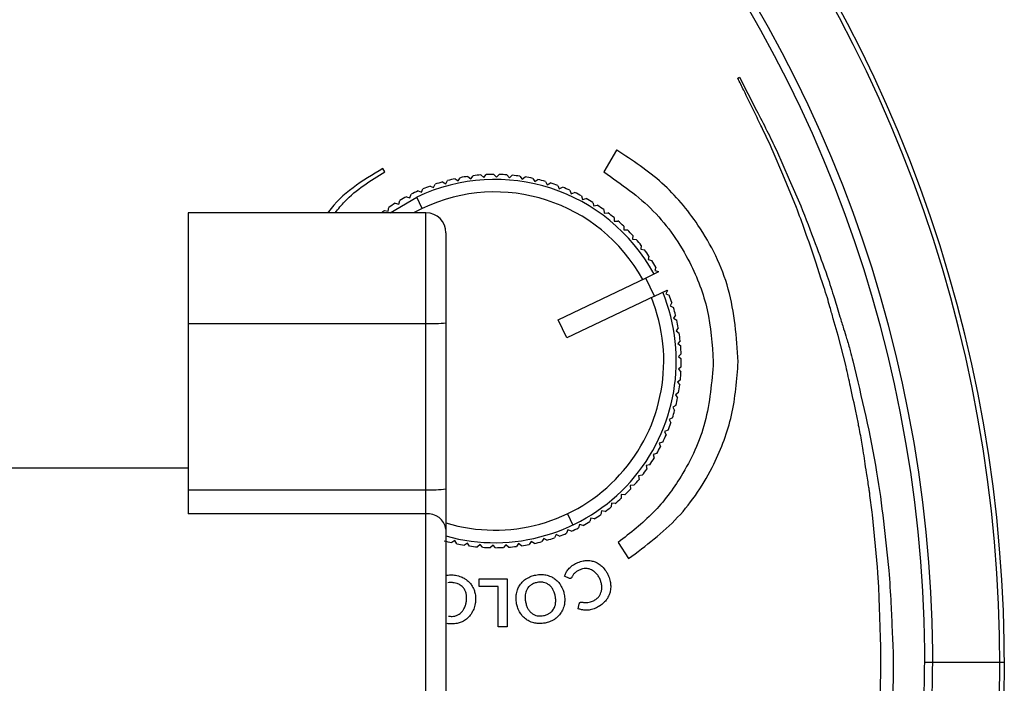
# Model space of a CAD drawing. Header units: millimetres. Extents: x -105 to 136, y 223 to 343.
# Tile 4 of 5: x 97 to 136, y 287 to 314. Entities that reach past the tile are written whole.
import ezdxf

# ---------------------------------------------------------------- set-up
doc = ezdxf.new("R2010")
doc.units = ezdxf.units.MM

msp = doc.modelspace()

# ---------------------------------------------------------------- linework, layer by layer
at = {"color": 7, "linetype": 'Continuous', "lineweight": 25}
for p, q in [((125.399, 311.173), (125.466, 311.206)), ((120.557, 308.303), (120.051, 307.428)), ((120.572, 308.294), (120.557, 308.303)), ((111.299, 307.432), (111.222, 307.565)), ((114.111, 307.158), (114.234, 307.076)), ((114.234, 307.076), (114.315, 307.199)), ((114.622, 307.25), (114.739, 307.16)), ((114.739, 307.16), (114.829, 307.277)), ((115.139, 307.307), (115.25, 307.209)), ((115.25, 307.209), (115.348, 307.32)), ((115.659, 307.327), (115.762, 307.222)), ((115.762, 307.222), (115.868, 307.325)), ((116.179, 307.312), (116.274, 307.199)), ((116.274, 307.199), (116.387, 307.295)), ((116.696, 307.26), (116.784, 307.141)), ((116.784, 307.141), (116.903, 307.229)), ((117.208, 307.172), (117.288, 307.047)), ((113.113, 306.867), (113.246, 306.803)), ((113.246, 306.803), (113.31, 306.936)), ((113.607, 307.03), (113.735, 306.957)), ((113.735, 306.957), (113.808, 307.085)), ((117.288, 307.047), (117.412, 307.126)), ((117.714, 307.048), (117.784, 306.918)), ((117.784, 306.918), (117.914, 306.989)), ((118.209, 306.89), (118.27, 306.755)), ((118.27, 306.755), (118.404, 306.816)), ((111.508, 305.798), (112.576, 306.424)), ((112.165, 306.44), (112.306, 306.395)), ((112.306, 306.395), (112.351, 306.536)), ((112.791, 305.972), (112.576, 306.424)), ((112.632, 306.67), (112.769, 306.615)), ((112.769, 306.615), (112.823, 306.753)), ((118.692, 306.697), (118.743, 306.559)), ((118.743, 306.559), (118.882, 306.61)), ((119.16, 306.471), (119.202, 306.33)), ((119.202, 306.33), (119.344, 306.371)), ((111.432, 305.86), (111.456, 306.006)), ((111.716, 306.178), (111.86, 306.143)), ((111.86, 306.143), (111.894, 306.287)), ((112.791, 305.972), (112.45, 305.798)), ((119.612, 306.213), (119.644, 306.069)), ((119.644, 306.069), (119.788, 306.101)), ((112.944, 305.798), (103.444, 305.798)), ((103.444, 305.798), (103.444, 293.774)), ((111.286, 305.885), (111.432, 305.86)), ((112.944, 269.916), (112.944, 305.798)), ((120.044, 305.924), (120.066, 305.778)), ((120.066, 305.778), (120.212, 305.8)), ((120.455, 305.606), (120.467, 305.459)), ((120.467, 305.459), (120.614, 305.47)), ((120.843, 305.26), (120.845, 305.112)), ((113.744, 304.998), (113.744, 270.716)), ((120.845, 305.112), (120.992, 305.113)), ((121.206, 304.887), (121.197, 304.74)), ((121.197, 304.74), (121.345, 304.731)), ((121.542, 304.491), (121.523, 304.344)), ((121.523, 304.344), (121.669, 304.325)), ((121.85, 304.071), (121.82, 303.927)), ((121.82, 303.927), (121.965, 303.897)), ((122.127, 303.632), (122.088, 303.489)), ((128.735, 303.153), (128.518, 303.829)), ((122.238, 303.436), (121.726, 303.192)), ((122.088, 303.489), (122.23, 303.45)), ((122.238, 303.436), (122.23, 303.45)), ((118.229, 301.528), (121.74, 303.199)), ((122.069, 302.47), (121.726, 303.192)), ((121.74, 303.199), (121.74, 303.199)), ((122.069, 302.47), (118.573, 300.806)), ((122.07, 302.47), (122.582, 302.713)), ((122.587, 302.699), (122.528, 302.564)), ((122.528, 302.564), (122.664, 302.505)), ((122.587, 302.699), (122.582, 302.713)), ((122.767, 302.212), (122.699, 302.081)), ((122.699, 302.081), (122.83, 302.012)), ((122.913, 301.712), (122.836, 301.586)), ((103.444, 301.376), (112.944, 301.376)), ((118.573, 300.806), (118.229, 301.528)), ((122.836, 301.586), (122.961, 301.509)), ((129.402, 300.905), (129.213, 301.57)), ((123.023, 301.204), (122.937, 301.084)), ((122.937, 301.084), (123.058, 300.998)), ((129.724, 299.656), (129.402, 300.905)), ((123.098, 300.69), (123.004, 300.576)), ((123.004, 300.576), (123.118, 300.482)), ((123.137, 300.171), (123.035, 300.064)), ((123.035, 300.064), (123.142, 299.962)), ((123.139, 299.651), (123.03, 299.551)), ((123.03, 299.551), (123.13, 299.442)), ((123.105, 299.132), (122.989, 299.04)), ((122.989, 299.04), (123.081, 298.925)), ((123.035, 298.617), (122.913, 298.533)), ((122.913, 298.533), (122.997, 298.412)), ((122.929, 298.108), (122.802, 298.033)), ((122.802, 298.033), (122.877, 297.906)), ((122.788, 297.607), (122.656, 297.541)), ((122.656, 297.541), (122.722, 297.409)), ((122.612, 297.118), (122.476, 297.061)), ((122.476, 297.061), (122.532, 296.925)), ((122.403, 296.642), (122.263, 296.595)), ((122.263, 296.595), (122.31, 296.455)), ((122.161, 296.182), (122.018, 296.145)), ((122.018, 296.145), (122.055, 296.002)), ((103.444, 295.607), (96.144, 295.607)), ((121.887, 295.739), (121.742, 295.713)), ((121.742, 295.713), (121.769, 295.567)), ((121.584, 295.317), (121.437, 295.301)), ((121.437, 295.301), (121.453, 295.154)), ((103.444, 294.739), (112.944, 294.739)), ((121.251, 294.918), (121.104, 294.911)), ((121.104, 294.911), (121.11, 294.764)), ((130.636, 294.825), (130.636, 294.83)), ((120.36, 294.206), (120.345, 294.059)), ((120.507, 294.192), (120.36, 294.206)), ((120.744, 294.546), (120.74, 294.398)), ((120.892, 294.542), (120.744, 294.546)), ((130.767, 293.85), (130.679, 294.513)), ((118.593, 293.783), (118.808, 293.331)), ((119.953, 293.895), (119.928, 293.749)), ((120.098, 293.87), (119.953, 293.895)), ((130.776, 293.743), (130.767, 293.85)), ((112.944, 293.774), (103.444, 293.774)), ((119.525, 293.612), (119.49, 293.468)), ((119.669, 293.577), (119.525, 293.612)), ((130.975, 291.65), (130.776, 293.743)), ((118.616, 293.14), (118.561, 293.002)), ((118.753, 293.085), (118.616, 293.14)), ((119.079, 293.36), (119.034, 293.219)), ((119.219, 293.315), (119.079, 293.36)), ((114.097, 292.708), (113.972, 292.629)), ((114.176, 292.583), (114.097, 292.708)), ((114.601, 292.614), (114.482, 292.527)), ((114.689, 292.495), (114.601, 292.614)), ((117.151, 292.679), (117.069, 292.556)), ((117.274, 292.597), (117.151, 292.679)), ((117.65, 292.798), (117.577, 292.67)), ((117.778, 292.725), (117.65, 292.798)), ((118.139, 292.952), (118.075, 292.819)), ((118.272, 292.888), (118.139, 292.952)), ((120.625, 292.639), (121.037, 291.991)), ((115.11, 292.556), (114.998, 292.46)), ((115.206, 292.443), (115.11, 292.556)), ((115.622, 292.533), (115.517, 292.43)), ((115.726, 292.428), (115.622, 292.533)), ((116.135, 292.546), (116.037, 292.436)), ((116.245, 292.448), (116.135, 292.546)), ((116.645, 292.595), (116.555, 292.478)), ((116.762, 292.505), (116.645, 292.595)), ((115.066, 290.884), (115.066, 291.178)), ((115.066, 291.178), (116.188, 291.178)), ((116.188, 291.178), (116.188, 289.266)), ((118.671, 291.204), (118.483, 291.289)), ((115.832, 290.884), (115.066, 290.884)), ((115.832, 289.266), (115.832, 290.884)), ((119.023, 289.989), (119.068, 290.188)), ((116.188, 289.266), (115.832, 289.266)), ((131.096, 286.665), (131.118, 287.714)), ((132.862, 287.857), (136.044, 287.857))]:
    msp.add_line(p, q, dxfattribs=at)
at = {"color": 7, "linetype": 'Continuous', "lineweight": 25, "flags": 128}
for points in [[(125.466, 311.206), (125.795, 310.566), (126.143, 309.887)], [(127.743, 306.013), (127.194, 307.325), (126.815, 308.234)], [(126.94, 308.293), (127.456, 307.122), (127.915, 306.081)]]:
    msp.add_lwpolyline(points, dxfattribs=at)
at = {"color": 7, "linetype": 'Continuous', "lineweight": 25}
for centre, radius, start, end in [((81.044, 287.857), 55, 285.8266, 166.4361), ((81.044, 287.857), 54.821, 285.8795, 167.2328), ((81.044, 287.857), 52.139, 286.7197, 253.2803), ((81.044, 287.857), 51.818, 286.8265, 253.1735), ((115.692, 299.878), 7.45, 102.258, 104.6511), ((115.692, 299.878), 7.45, 98.258, 100.6511), ((115.692, 299.878), 7.45, 94.258, 96.6511), ((115.692, 299.878), 7.45, 90.258, 92.6511), ((115.692, 299.878), 7.45, 86.258, 88.6511), ((115.692, 299.878), 7.45, 82.258, 84.6511), ((115.692, 299.878), 7.45, 78.258, 80.6511), ((115.692, 299.878), 7.25, 28.6131, 115.4545), ((115.692, 299.878), 7.45, 110.258, 112.6511), ((115.692, 299.878), 7.45, 106.258, 108.6511), ((115.692, 299.878), 7.45, 74.258, 76.6511), ((115.692, 299.878), 7.45, 70.258, 72.6511), ((115.692, 299.878), 7.45, 66.258, 68.6511), ((115.692, 299.878), 7.45, 118.258, 120.6511), ((115.692, 299.878), 7.45, 114.258, 116.6511), ((115.692, 299.878), 6.75, 28.8518, 115.4545), ((115.692, 299.878), 7.45, 62.258, 64.6511), ((115.692, 299.878), 7.45, 58.258, 60.6511), ((115.692, 299.878), 7.45, 122.258, 124.6511), ((115.692, 299.878), 7.45, 54.258, 56.6511), ((115.692, 299.878), 7.45, 126.258, 127.3747), ((112.944, 304.998), 0.8, 360, 90), ((115.692, 299.878), 7.45, 50.258, 52.6511), ((115.692, 299.878), 7.45, 46.258, 48.6511), ((115.692, 299.878), 7.45, 42.258, 44.6511), ((115.692, 299.878), 7.45, 38.258, 40.6511), ((115.692, 299.878), 7.45, 34.258, 36.6511), ((115.692, 299.878), 7.45, 30.258, 32.6511), ((115.692, 299.878), 7.25, 254.4118, 22.2876), ((115.692, 299.878), 7.45, 18.258, 20.6511), ((115.692, 299.878), 6.75, 253.2242, 22.0572), ((115.692, 299.878), 7.45, 14.258, 16.6511), ((113.144, 306.345), 4.973, 267.699, 276.9332), ((115.692, 299.878), 7.45, 10.258, 12.6511), ((115.692, 299.878), 7.45, 6.258, 8.6511), ((115.692, 299.878), 7.45, 2.258, 4.6511), ((115.692, 299.878), 7.45, 358.258, 0.6511), ((115.692, 299.878), 7.45, 354.258, 356.6511), ((115.692, 299.878), 7.45, 350.258, 352.6511), ((115.692, 299.878), 7.45, 346.258, 348.6511), ((115.692, 299.878), 7.45, 342.258, 344.6511), ((115.692, 299.878), 7.45, 338.258, 340.6511), ((115.692, 299.878), 7.45, 334.258, 336.6511), ((115.692, 299.878), 7.45, 330.258, 332.6511), ((115.692, 299.878), 7.45, 326.258, 328.6511), ((115.692, 299.878), 7.45, 322.258, 324.6511), ((115.692, 299.878), 7.45, 318.258, 320.6511), ((113.144, 299.708), 4.973, 267.699, 276.9332), ((115.692, 299.878), 7.45, 314.258, 316.6511), ((115.692, 299.878), 7.45, 310.258, 312.6511), ((113.027, 293.054), 0.725, 8.6675, 96.6073), ((115.692, 299.878), 7.45, 306.258, 308.6511), ((115.692, 299.878), 7.45, 298.258, 300.6511), ((115.692, 299.878), 7.45, 302.258, 304.6511), ((115.692, 299.878), 7.45, 290.258, 292.6511), ((115.692, 299.878), 7.45, 294.258, 296.6511), ((115.692, 299.878), 7.45, 254.258, 256.6511), ((115.692, 299.878), 7.45, 282.258, 284.6511), ((115.692, 299.878), 7.45, 286.258, 288.6511), ((115.692, 299.878), 7.45, 258.258, 260.6511), ((115.692, 299.878), 7.45, 262.258, 264.6511), ((115.692, 299.878), 7.45, 266.258, 268.6511), ((115.692, 299.878), 7.45, 270.258, 272.6511), ((115.692, 299.878), 7.45, 274.258, 276.6511), ((115.692, 299.878), 7.45, 278.258, 280.6511)]:
    msp.add_arc(centre, radius, start, end, dxfattribs=at)
for points, knots in [([(126.05, 309.841), (125.912, 310.123), (125.695, 310.567), (125.478, 311.011), (125.399, 311.173)], [0, 0, 0, 0, 0.634974, 1, 1, 1, 1]), ([(126.815, 308.234), (126.665, 308.56), (126.418, 309.1), (126.154, 309.631), (126.05, 309.841)], [0, 0, 0, 0, 0.605016, 1, 1, 1, 1]), ([(126.143, 309.887), (126.285, 309.616), (126.561, 309.09), (126.816, 308.554), (126.94, 308.293)], [0, 0, 0, 0, 0.514854, 1, 1, 1, 1]), ([(125.417, 299.852), (125.347, 300.835), (125.211, 302.765), (124.004, 305.193), (122.437, 307.069), (121.196, 307.884), (120.572, 308.294)], [0, 0, 0, 0, 0.287608, 0.564809, 0.781348, 1, 1, 1, 1]), ([(111.222, 307.565), (110.405, 307.076), (109.575, 306.579), (109.03, 305.81), (109.021, 305.798)], [0, 0, 0, 0, 0.983773, 1, 1, 1, 1]), ([(109.317, 305.798), (109.443, 305.953), (109.987, 306.623), (110.729, 307.08), (111.299, 307.432)], [0, 0, 0, 0, 0.231665, 1, 1, 1, 1]), ([(120.051, 307.428), (120.745, 306.945), (122.132, 305.979), (123.478, 303.997), (124.282, 301.918), (124.374, 300.548), (124.421, 299.852)], [0, 0, 0, 0, 0.275501, 0.55142, 0.772067, 1, 1, 1, 1]), ([(128.518, 303.829), (128.373, 304.252), (128.122, 304.982), (127.855, 305.707), (127.743, 306.013)], [0, 0, 0, 0, 0.578832, 1, 1, 1, 1]), ([(127.915, 306.081), (128.108, 305.579), (128.466, 304.645), (128.812, 303.707), (128.972, 303.272)], [0, 0, 0, 0, 0.536884, 1, 1, 1, 1]), ([(128.972, 303.272), (129.068, 302.975), (129.242, 302.434), (129.406, 301.89), (129.48, 301.645)], [0, 0, 0, 0, 0.550413, 1, 1, 1, 1]), ([(128.978, 302.404), (128.929, 302.549), (128.846, 302.798), (128.768, 303.049), (128.735, 303.153)], [0, 0, 0, 0, 0.584981, 1, 1, 1, 1]), ([(129.213, 301.57), (129.168, 301.726), (129.089, 302.004), (129.011, 302.283), (128.978, 302.404)], [0, 0, 0, 0, 0.564535, 1, 1, 1, 1]), ([(129.48, 301.645), (129.528, 301.485), (129.616, 301.198), (129.704, 300.911), (129.743, 300.783)], [0, 0, 0, 0, 0.555708, 1, 1, 1, 1]), ([(129.743, 300.783), (129.795, 300.618), (129.888, 300.321), (129.961, 300.019), (129.994, 299.885)], [0, 0, 0, 0, 0.5561046, 1, 1, 1, 1]), ([(124.421, 299.852), (124.357, 299.035), (124.229, 297.43), (123.285, 295.389), (122.074, 293.77), (121.108, 293.016), (120.625, 292.639)], [0, 0, 0, 0, 0.288465, 0.567185, 0.7837, 1, 1, 1, 1]), ([(121.037, 291.991), (121.726, 292.505), (123.105, 293.537), (124.444, 295.581), (125.251, 297.721), (125.361, 299.132), (125.417, 299.852)], [0, 0, 0, 0, 0.2736425, 0.5485229, 0.7697361, 1, 1, 1, 1]), ([(129.994, 299.885), (130.345, 298.41), (131.002, 295.65), (131.298, 292.829), (131.436, 291.516)], [0, 0, 0, 0, 0.534407, 1, 1, 1, 1]), ([(130.129, 297.818), (130.052, 298.166), (129.917, 298.778), (129.782, 299.391), (129.724, 299.656)], [0, 0, 0, 0, 0.567192, 1, 1, 1, 1]), ([(130.356, 296.642), (130.312, 296.865), (130.237, 297.257), (130.161, 297.649), (130.129, 297.818)], [0, 0, 0, 0, 0.568614, 1, 1, 1, 1]), ([(130.469, 295.887), (130.45, 296.029), (130.416, 296.281), (130.374, 296.532), (130.356, 296.642)], [0, 0, 0, 0, 0.562556, 1, 1, 1, 1]), ([(130.636, 294.83), (130.604, 295.029), (130.549, 295.381), (130.494, 295.733), (130.469, 295.887)], [0, 0, 0, 0, 0.563155, 1, 1, 1, 1]), ([(130.679, 294.513), (130.671, 294.571), (130.656, 294.675), (130.642, 294.779), (130.636, 294.825)], [0, 0, 0, 0, 0.561574, 1, 1, 1, 1]), ([(118.66, 291.604), (118.714, 291.654), (118.818, 291.749), (118.945, 291.807), (119.005, 291.834)], [0, 0, 0, 0, 0.528423, 1, 1, 1, 1]), ([(119.005, 291.834), (119.076, 291.861), (119.2, 291.907), (119.331, 291.914), (119.386, 291.917)], [0, 0, 0, 0, 0.577281, 1, 1, 1, 1]), ([(119.386, 291.917), (119.453, 291.913), (119.573, 291.907), (119.684, 291.863), (119.732, 291.844)], [0, 0, 0, 0, 0.564944, 1, 1, 1, 1]), ([(119.732, 291.844), (119.791, 291.813), (119.899, 291.756), (119.984, 291.67), (120.023, 291.631)], [0, 0, 0, 0, 0.549441, 1, 1, 1, 1]), ([(118.483, 291.289), (118.506, 291.354), (118.547, 291.469), (118.625, 291.563), (118.66, 291.604)], [0, 0, 0, 0, 0.5582851, 1, 1, 1, 1]), ([(118.894, 291.424), (118.88, 291.41), (118.855, 291.386), (118.835, 291.358), (118.825, 291.346)], [0, 0, 0, 0, 0.5615, 1, 1, 1, 1]), ([(118.984, 291.489), (118.966, 291.478), (118.935, 291.458), (118.906, 291.434), (118.894, 291.424)], [0, 0, 0, 0, 0.575294, 1, 1, 1, 1]), ([(119.102, 291.548), (119.079, 291.538), (119.039, 291.52), (119, 291.498), (118.984, 291.489)], [0, 0, 0, 0, 0.5847624, 1, 1, 1, 1]), ([(119.33, 291.595), (119.287, 291.593), (119.208, 291.588), (119.135, 291.561), (119.102, 291.548)], [0, 0, 0, 0, 0.552425, 1, 1, 1, 1]), ([(119.55, 291.546), (119.51, 291.561), (119.439, 291.589), (119.363, 291.593), (119.33, 291.595)], [0, 0, 0, 0, 0.5605947, 1, 1, 1, 1]), ([(119.747, 291.399), (119.713, 291.433), (119.654, 291.491), (119.581, 291.53), (119.55, 291.546)], [0, 0, 0, 0, 0.577259, 1, 1, 1, 1]), ([(120.023, 291.631), (120.069, 291.575), (120.154, 291.472), (120.21, 291.35), (120.236, 291.295)], [0, 0, 0, 0, 0.5458693, 1, 1, 1, 1]), ([(131.024, 291.001), (131.015, 291.123), (130.999, 291.339), (130.983, 291.556), (130.975, 291.65)], [0, 0, 0, 0, 0.562403, 1, 1, 1, 1]), ([(131.436, 291.516), (131.464, 291.075), (131.516, 290.281), (131.548, 289.486), (131.562, 289.133)], [0, 0, 0, 0, 0.554973, 1, 1, 1, 1]), ([(113.722, 291.321), (113.796, 291.332), (113.93, 291.353), (114.064, 291.334), (114.125, 291.325)], [0, 0, 0, 0, 0.544703, 1, 1, 1, 1]), ([(114.072, 291.025), (114.022, 291.032), (113.937, 291.044), (113.851, 291.03), (113.815, 291.024)], [0, 0, 0, 0, 0.577955, 1, 1, 1, 1]), ([(114.312, 290.936), (114.271, 290.958), (114.195, 291), (114.111, 291.017), (114.072, 291.025)], [0, 0, 0, 0, 0.541482, 1, 1, 1, 1]), ([(114.125, 291.325), (114.201, 291.308), (114.333, 291.279), (114.451, 291.212), (114.502, 291.184)], [0, 0, 0, 0, 0.573712, 1, 1, 1, 1]), ([(114.502, 291.184), (114.559, 291.143), (114.661, 291.071), (114.736, 290.972), (114.768, 290.93)], [0, 0, 0, 0, 0.566631, 1, 1, 1, 1]), ([(116.691, 290.93), (116.732, 290.985), (116.807, 291.084), (116.907, 291.156), (116.952, 291.189)], [0, 0, 0, 0, 0.552076, 1, 1, 1, 1]), ([(116.952, 291.189), (117.017, 291.225), (117.134, 291.292), (117.266, 291.323), (117.326, 291.336)], [0, 0, 0, 0, 0.544598, 1, 1, 1, 1]), ([(117.384, 291.038), (117.336, 291.026), (117.252, 291.006), (117.177, 290.963), (117.146, 290.944)], [0, 0, 0, 0, 0.577977, 1, 1, 1, 1]), ([(117.326, 291.336), (117.404, 291.348), (117.538, 291.368), (117.672, 291.348), (117.729, 291.34)], [0, 0, 0, 0, 0.573707, 1, 1, 1, 1]), ([(117.641, 291.041), (117.595, 291.047), (117.509, 291.058), (117.424, 291.044), (117.384, 291.038)], [0, 0, 0, 0, 0.541535, 1, 1, 1, 1]), ([(117.854, 290.946), (117.817, 290.97), (117.751, 291.013), (117.675, 291.032), (117.641, 291.041)], [0, 0, 0, 0, 0.554476, 1, 1, 1, 1]), ([(117.729, 291.34), (117.797, 291.322), (117.918, 291.292), (118.023, 291.226), (118.069, 291.198)], [0, 0, 0, 0, 0.566772, 1, 1, 1, 1]), ([(118.069, 291.198), (118.123, 291.155), (118.221, 291.079), (118.291, 290.977), (118.323, 290.931)], [0, 0, 0, 0, 0.553102, 1, 1, 1, 1]), ([(118.726, 291.203), (118.716, 291.2), (118.697, 291.195), (118.679, 291.201), (118.671, 291.204)], [0, 0, 0, 0, 0.549099, 1, 1, 1, 1]), ([(118.753, 291.222), (118.748, 291.218), (118.741, 291.21), (118.731, 291.205), (118.726, 291.203)], [0, 0, 0, 0, 0.552632, 1, 1, 1, 1]), ([(118.771, 291.251), (118.768, 291.245), (118.763, 291.235), (118.756, 291.226), (118.753, 291.222)], [0, 0, 0, 0, 0.570956, 1, 1, 1, 1]), ([(118.825, 291.346), (118.814, 291.33), (118.794, 291.299), (118.778, 291.266), (118.771, 291.251)], [0, 0, 0, 0, 0.543503, 1, 1, 1, 1]), ([(119.901, 291.153), (119.877, 291.205), (119.835, 291.293), (119.773, 291.368), (119.747, 291.399)], [0, 0, 0, 0, 0.583104, 1, 1, 1, 1]), ([(119.969, 290.876), (119.963, 290.928), (119.952, 291.023), (119.917, 291.112), (119.901, 291.153)], [0, 0, 0, 0, 0.539486, 1, 1, 1, 1]), ([(120.236, 291.295), (120.263, 291.222), (120.31, 291.096), (120.32, 290.961), (120.324, 290.904)], [0, 0, 0, 0, 0.573504, 1, 1, 1, 1]), ([(114.477, 290.772), (114.452, 290.807), (114.406, 290.871), (114.341, 290.916), (114.312, 290.936)], [0, 0, 0, 0, 0.5543857, 1, 1, 1, 1]), ([(114.56, 290.542), (114.551, 290.589), (114.534, 290.669), (114.494, 290.741), (114.477, 290.772)], [0, 0, 0, 0, 0.574448, 1, 1, 1, 1]), ([(114.768, 290.93), (114.804, 290.871), (114.867, 290.764), (114.896, 290.643), (114.909, 290.589)], [0, 0, 0, 0, 0.553038, 1, 1, 1, 1]), ([(116.557, 290.588), (116.573, 290.656), (116.602, 290.777), (116.664, 290.884), (116.691, 290.93)], [0, 0, 0, 0, 0.566138, 1, 1, 1, 1]), ([(116.985, 290.777), (116.965, 290.738), (116.927, 290.665), (116.914, 290.584), (116.908, 290.547)], [0, 0, 0, 0, 0.543878, 1, 1, 1, 1]), ([(117.146, 290.944), (117.11, 290.918), (117.048, 290.871), (117.004, 290.806), (116.985, 290.777)], [0, 0, 0, 0, 0.563659, 1, 1, 1, 1]), ([(118.013, 290.762), (117.988, 290.802), (117.944, 290.871), (117.881, 290.924), (117.854, 290.946)], [0, 0, 0, 0, 0.574477, 1, 1, 1, 1]), ([(118.109, 290.493), (118.096, 290.547), (118.075, 290.641), (118.031, 290.726), (118.013, 290.762)], [0, 0, 0, 0, 0.581496, 1, 1, 1, 1]), ([(118.323, 290.931), (118.358, 290.867), (118.422, 290.751), (118.452, 290.621), (118.466, 290.562)], [0, 0, 0, 0, 0.548234, 1, 1, 1, 1]), ([(119.808, 290.432), (119.838, 290.466), (119.89, 290.526), (119.921, 290.599), (119.935, 290.632)], [0, 0, 0, 0, 0.562346, 1, 1, 1, 1]), ([(119.935, 290.632), (119.947, 290.675), (119.97, 290.755), (119.969, 290.839), (119.969, 290.876)], [0, 0, 0, 0, 0.545603, 1, 1, 1, 1]), ([(120.324, 290.904), (120.322, 290.833), (120.318, 290.709), (120.277, 290.592), (120.26, 290.541)], [0, 0, 0, 0, 0.5659429, 1, 1, 1, 1]), ([(131.09, 289.121), (131.079, 289.474), (131.06, 290.101), (131.035, 290.728), (131.024, 291.001)], [0, 0, 0, 0, 0.563851, 1, 1, 1, 1]), ([(114.462, 289.986), (114.484, 290.033), (114.525, 290.12), (114.544, 290.214), (114.553, 290.257)], [0, 0, 0, 0, 0.53745, 1, 1, 1, 1]), ([(114.553, 290.257), (114.561, 290.312), (114.574, 290.407), (114.564, 290.503), (114.56, 290.542)], [0, 0, 0, 0, 0.581545, 1, 1, 1, 1]), ([(114.909, 290.589), (114.919, 290.517), (114.938, 290.385), (114.919, 290.254), (114.911, 290.194)], [0, 0, 0, 0, 0.548246, 1, 1, 1, 1]), ([(116.563, 290.192), (116.552, 290.268), (116.532, 290.399), (116.55, 290.531), (116.557, 290.588)], [0, 0, 0, 0, 0.570733, 1, 1, 1, 1]), ([(116.908, 290.547), (116.904, 290.496), (116.898, 290.4), (116.914, 290.306), (116.921, 290.262)], [0, 0, 0, 0, 0.537043, 1, 1, 1, 1]), ([(116.921, 290.262), (116.933, 290.208), (116.955, 290.114), (116.998, 290.028), (117.016, 289.993)], [0, 0, 0, 0, 0.581774, 1, 1, 1, 1]), ([(118.121, 290.207), (118.125, 290.259), (118.132, 290.355), (118.116, 290.449), (118.109, 290.493)], [0, 0, 0, 0, 0.537563, 1, 1, 1, 1]), ([(118.466, 290.562), (118.477, 290.487), (118.496, 290.355), (118.479, 290.223), (118.471, 290.166)], [0, 0, 0, 0, 0.5706, 1, 1, 1, 1]), ([(119.082, 290.224), (119.087, 290.23), (119.098, 290.243), (119.112, 290.249), (119.12, 290.253)], [0, 0, 0, 0, 0.512478, 1, 1, 1, 1]), ([(119.12, 290.253), (119.131, 290.256), (119.153, 290.262), (119.175, 290.257), (119.186, 290.255)], [0, 0, 0, 0, 0.523959, 1, 1, 1, 1]), ([(119.186, 290.255), (119.202, 290.251), (119.233, 290.245), (119.265, 290.241), (119.28, 290.239)], [0, 0, 0, 0, 0.517507, 1, 1, 1, 1]), ([(119.28, 290.239), (119.304, 290.237), (119.348, 290.234), (119.393, 290.238), (119.414, 290.24)], [0, 0, 0, 0, 0.518599, 1, 1, 1, 1]), ([(119.414, 290.24), (119.447, 290.245), (119.51, 290.256), (119.569, 290.28), (119.598, 290.292)], [0, 0, 0, 0, 0.512362, 1, 1, 1, 1]), ([(119.598, 290.292), (119.642, 290.313), (119.719, 290.35), (119.781, 290.407), (119.808, 290.432)], [0, 0, 0, 0, 0.571868, 1, 1, 1, 1]), ([(120.26, 290.541), (120.23, 290.479), (120.176, 290.366), (120.091, 290.275), (120.053, 290.234)], [0, 0, 0, 0, 0.551955, 1, 1, 1, 1]), ([(114.306, 289.799), (114.339, 289.829), (114.401, 289.883), (114.443, 289.954), (114.462, 289.986)], [0, 0, 0, 0, 0.544432, 1, 1, 1, 1]), ([(114.911, 290.194), (114.894, 290.12), (114.865, 289.99), (114.801, 289.873), (114.774, 289.822)], [0, 0, 0, 0, 0.570731, 1, 1, 1, 1]), ([(116.706, 289.823), (116.671, 289.887), (116.606, 290.004), (116.576, 290.134), (116.563, 290.192)], [0, 0, 0, 0, 0.5481674, 1, 1, 1, 1]), ([(117.016, 289.993), (117.041, 289.953), (117.084, 289.883), (117.147, 289.83), (117.174, 289.807)], [0, 0, 0, 0, 0.574424, 1, 1, 1, 1]), ([(117.881, 289.809), (117.916, 289.835), (117.979, 289.883), (118.023, 289.948), (118.042, 289.976)], [0, 0, 0, 0, 0.5633945, 1, 1, 1, 1]), ([(118.042, 289.976), (118.063, 290.016), (118.101, 290.089), (118.115, 290.171), (118.121, 290.207)], [0, 0, 0, 0, 0.544594, 1, 1, 1, 1]), ([(118.471, 290.166), (118.455, 290.098), (118.426, 289.977), (118.363, 289.871), (118.336, 289.824)], [0, 0, 0, 0, 0.5657541, 1, 1, 1, 1]), ([(119.345, 289.929), (119.282, 289.932), (119.172, 289.938), (119.068, 289.974), (119.023, 289.989)], [0, 0, 0, 0, 0.569639, 1, 1, 1, 1]), ([(119.068, 290.188), (119.07, 290.195), (119.073, 290.207), (119.079, 290.219), (119.082, 290.224)], [0, 0, 0, 0, 0.550035, 1, 1, 1, 1]), ([(119.714, 290.012), (119.644, 289.986), (119.525, 289.94), (119.398, 289.932), (119.345, 289.929)], [0, 0, 0, 0, 0.58555, 1, 1, 1, 1]), ([(120.053, 290.234), (119.997, 290.185), (119.894, 290.096), (119.771, 290.038), (119.714, 290.012)], [0, 0, 0, 0, 0.544722, 1, 1, 1, 1]), ([(113.838, 289.699), (113.887, 289.692), (113.973, 289.68), (114.058, 289.694), (114.095, 289.7)], [0, 0, 0, 0, 0.577515, 1, 1, 1, 1]), ([(114.095, 289.7), (114.137, 289.712), (114.213, 289.734), (114.278, 289.779), (114.306, 289.799)], [0, 0, 0, 0, 0.563426, 1, 1, 1, 1]), ([(114.525, 289.552), (114.467, 289.515), (114.362, 289.449), (114.242, 289.418), (114.188, 289.404)], [0, 0, 0, 0, 0.5520937, 1, 1, 1, 1]), ([(114.774, 289.822), (114.734, 289.764), (114.665, 289.662), (114.568, 289.585), (114.525, 289.552)], [0, 0, 0, 0, 0.56579, 1, 1, 1, 1]), ([(116.958, 289.557), (116.905, 289.6), (116.807, 289.676), (116.737, 289.778), (116.706, 289.823)], [0, 0, 0, 0, 0.552168, 1, 1, 1, 1]), ([(117.297, 289.415), (117.229, 289.433), (117.109, 289.463), (117.004, 289.529), (116.958, 289.557)], [0, 0, 0, 0, 0.567027, 1, 1, 1, 1]), ([(117.174, 289.807), (117.21, 289.783), (117.275, 289.74), (117.351, 289.721), (117.385, 289.713)], [0, 0, 0, 0, 0.5553802, 1, 1, 1, 1]), ([(117.385, 289.713), (117.431, 289.706), (117.517, 289.695), (117.602, 289.709), (117.642, 289.715)], [0, 0, 0, 0, 0.540832, 1, 1, 1, 1]), ([(117.642, 289.715), (117.69, 289.727), (117.774, 289.747), (117.849, 289.79), (117.881, 289.809)], [0, 0, 0, 0, 0.577282, 1, 1, 1, 1]), ([(118.074, 289.565), (118.01, 289.529), (117.891, 289.462), (117.759, 289.432), (117.699, 289.418)], [0, 0, 0, 0, 0.545091, 1, 1, 1, 1]), ([(118.336, 289.824), (118.295, 289.77), (118.22, 289.67), (118.119, 289.598), (118.074, 289.565)], [0, 0, 0, 0, 0.551967, 1, 1, 1, 1]), ([(114.188, 289.404), (114.115, 289.393), (113.98, 289.373), (113.846, 289.392), (113.785, 289.4)], [0, 0, 0, 0, 0.545088, 1, 1, 1, 1]), ([(117.699, 289.418), (117.622, 289.406), (117.488, 289.386), (117.354, 289.407), (117.297, 289.415)], [0, 0, 0, 0, 0.574004, 1, 1, 1, 1]), ([(131.107, 288.632), (131.104, 288.723), (131.097, 288.886), (131.092, 289.049), (131.09, 289.121)], [0, 0, 0, 0, 0.56114, 1, 1, 1, 1]), ([(131.562, 289.133), (131.574, 288.905), (131.596, 288.492), (131.604, 288.08), (131.608, 287.895)], [0, 0, 0, 0, 0.55279, 1, 1, 1, 1]), ([(131.118, 287.714), (131.116, 287.887), (131.112, 288.192), (131.109, 288.498), (131.107, 288.632)], [0, 0, 0, 0, 0.562712, 1, 1, 1, 1]), ([(131.608, 287.895), (131.606, 287.664), (131.601, 287.251), (131.597, 286.837), (131.595, 286.654)], [0, 0, 0, 0, 0.557851, 1, 1, 1, 1])]:
    msp.add_open_spline(points, degree=3, knots=knots, dxfattribs=at)

doc.saveas('drawing.dxf')
